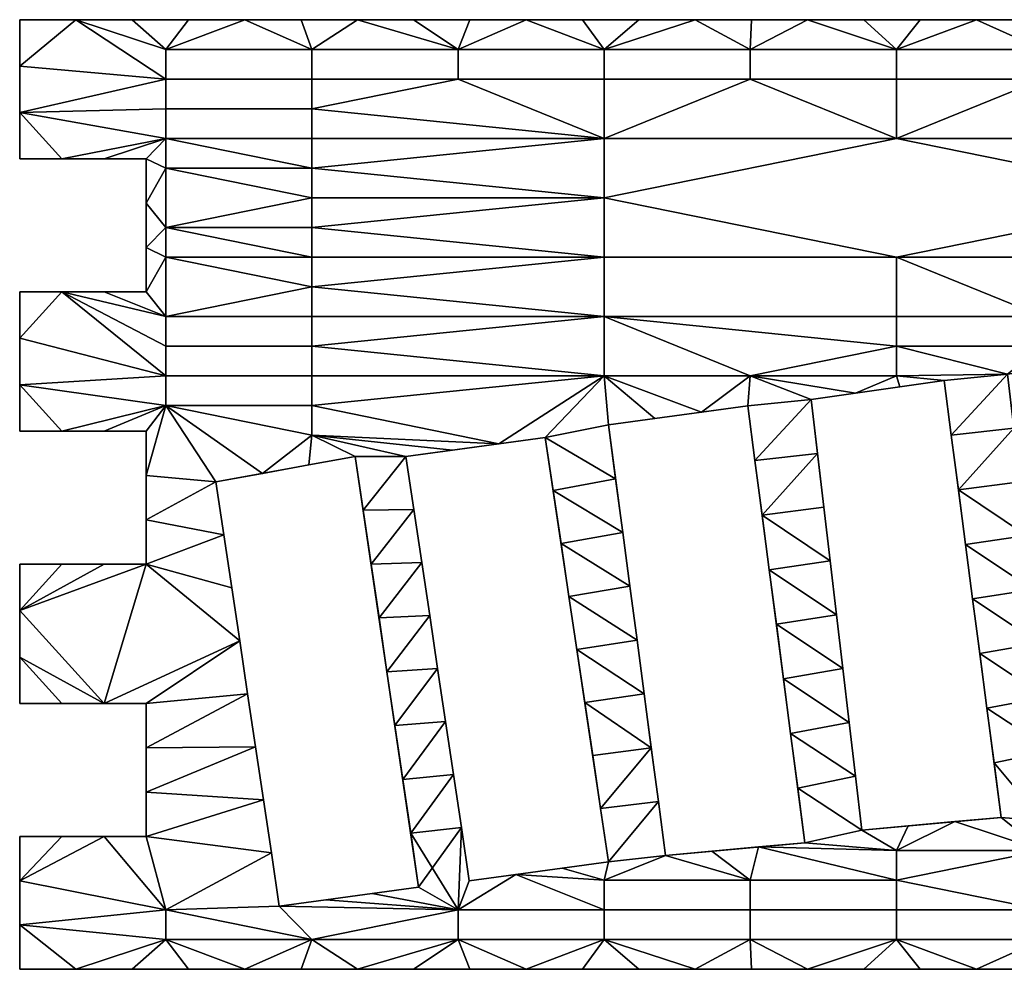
# Model space of a CAD drawing. Extents: x 0 to 1200, y 0 to 150.
# Tile 1 of 10: x 0 to 156, y 0 to 150. Entities that reach past the tile are written whole.
import ezdxf

# ---------------------------------------------------------------- set-up
doc = ezdxf.new("R2010")
doc.units = 0
doc.header["$MEASUREMENT"] = 0
doc.layers.add('DEFAULT', color=7, linetype='Continuous')

msp = doc.modelspace()

# ---------------------------------------------------------------- linework, layer by layer
at = {"color": 7}
for p, q in [((0, 150), (1200, 150)), ((0, 128), (0, 150)), ((20, 128), (0, 128)), ((20, 107), (20, 128)), ((0, 107), (20, 107)), ((0, 85), (0, 107)), ((146, 93), (125, 90)), ((155, 24), (146, 93)), ((115, 89), (93, 86)), ((124, 20), (115, 89)), ((125, 90), (133, 22)), ((93, 86), (102, 18)), ((20, 85), (0, 85)), ((20, 64), (20, 85)), ((83, 84), (61, 81)), ((93, 17), (83, 84)), ((53, 81), (31, 77)), ((63, 13), (53, 81)), ((61, 81), (71, 14)), ((31, 77), (41, 10)), ((0, 64), (20, 64)), ((0, 42), (0, 64)), ((20, 42), (0, 42)), ((20, 21), (20, 42)), ((133, 22), (155, 24)), ((0, 21), (20, 21)), ((0, 0), (0, 21)), ((102, 18), (124, 20)), ((71, 14), (93, 17)), ((41, 10), (63, 13)), ((0, 0), (1200, 0))]:
    msp.add_line(p, q, dxfattribs=at)

# ---------------------------------------------------------------- meshes
at = {"layer": 'DEFAULT', "color": 7}
mesh = msp.add_polyface(dxfattribs=at)
corners = [(17.78, 150), (23.08, 145.31), (8.89, 150), (0, 142.67), (0, 150), (23.08, 140.62), (0, 135.33), (6.67, 128), (0, 128), (23.08, 131.25), (13.33, 128), (20, 128), (23.08, 126.56), (20, 121), (23.08, 117.19), (20, 114), (23.08, 135.94), (0, 150), (0, 150, 1.98), (8.89, 150), (8.89, 150, 1.98), (17.78, 150), (17.78, 150, 1.98), (26.67, 150), (0, 128), (0, 135.33, 1.98), (0, 135.33), (0, 142.67, 1.98), (0, 142.67), (0, 150, 1.98), (0, 150), (0, 128, 1.98), (20, 128), (13.33, 128, 1.98), (13.33, 128), (6.67, 128, 1.98), (6.67, 128), (0, 128, 1.98), (0, 128), (20, 128, 1.98), (20, 107), (20, 114, 1.98), (20, 114), (20, 121, 1.98), (20, 121), (20, 128, 1.98), (20, 128), (17.78, 150, 1.98), (8.89, 150, 1.98), (23.08, 145.31, 1.98), (0, 150, 1.98), (0, 142.67, 1.98), (0, 135.33, 1.98), (23.08, 140.62, 1.98), (0, 128, 1.98), (6.67, 128, 1.98), (13.33, 128, 1.98), (23.08, 131.25, 1.98), (20, 128, 1.98), (23.08, 135.94, 1.98)]
mesh.append_faces([[corners[k] for k in face] for face in [(0, 1, 2), (2, 3, 4), (3, 5, 6), (6, 7, 8), (7, 9, 10), (10, 9, 11), (11, 12, 13), (13, 14, 15), (5, 2, 1), (16, 6, 5), (9, 6, 16), (2, 5, 3), (6, 9, 7), (17, 18, 19), (19, 20, 21), (21, 22, 23), (22, 21, 20), (20, 19, 18), (24, 25, 26), (26, 27, 28), (28, 29, 30), (29, 28, 27), (27, 26, 25), (25, 24, 31), (32, 33, 34), (34, 35, 36), (36, 37, 38), (37, 36, 35), (35, 34, 33), (33, 32, 39), (40, 41, 42), (42, 43, 44), (44, 45, 46), (45, 44, 43), (43, 42, 41), (47, 48, 49), (48, 50, 51), (51, 52, 53), (52, 54, 55), (55, 56, 57), (56, 58, 57), (53, 49, 48), (59, 53, 52), (57, 59, 52), (48, 51, 53), (52, 55, 57)]], dxfattribs={"color": 7})
mesh = msp.add_polyface(dxfattribs=at)
corners = [(46.15, 121.88), (23.08, 126.56), (46.15, 126.56), (23.08, 117.19), (46.15, 117.19), (46.15, 145.31), (46.15, 140.62), (23.08, 140.62), (23.08, 145.31), (46.15, 135.94), (23.08, 135.94), (46.15, 131.25), (23.08, 131.25), (53.33, 150), (44.44, 150), (35.56, 150), (26.67, 150), (17.78, 150), (20, 114), (23.08, 112.5), (20, 107), (46.15, 112.5), (20, 128), (20, 121), (26.67, 150), (35.56, 150, 1.98), (35.56, 150), (44.44, 150, 1.98), (44.44, 150), (53.33, 150, 1.98), (53.33, 150), (26.67, 150, 1.98), (17.78, 150, 1.98), (46.15, 121.88, 1.98), (46.15, 126.56, 1.98), (23.08, 126.56, 1.98), (23.08, 117.19, 1.98), (46.15, 117.19, 1.98), (46.15, 145.31, 1.98), (23.08, 145.31, 1.98), (23.08, 140.62, 1.98), (46.15, 140.62, 1.98), (23.08, 135.94, 1.98), (46.15, 135.94, 1.98), (23.08, 131.25, 1.98), (46.15, 131.25, 1.98), (53.33, 150, 1.98), (44.44, 150, 1.98), (35.56, 150, 1.98), (26.67, 150, 1.98), (17.78, 150, 1.98), (20, 128, 1.98), (20, 121, 1.98), (20, 114, 1.98), (20, 107, 1.98), (23.08, 112.5, 1.98), (46.15, 112.5, 1.98)]
mesh.append_faces([[corners[k] for k in face] for face in [(0, 1, 2), (3, 0, 4), (5, 6, 7, 8), (6, 9, 10, 7), (9, 11, 12, 10), (13, 5, 14), (14, 5, 15), (15, 8, 16), (16, 8, 17), (18, 19, 20), (19, 3, 21), (2, 12, 11), (1, 12, 2), (0, 3, 1), (4, 21, 3), (8, 15, 5), (12, 1, 22), (1, 3, 23), (3, 19, 18), (24, 25, 26), (26, 27, 28), (28, 29, 30), (29, 28, 27), (27, 26, 25), (25, 24, 31), (31, 24, 32), (33, 34, 35), (36, 37, 33), (38, 39, 40, 41), (41, 40, 42, 43), (43, 42, 44, 45), (46, 47, 38), (47, 48, 38), (48, 49, 39), (49, 50, 39), (51, 52, 35), (52, 53, 36), (53, 54, 55), (55, 56, 36), (34, 45, 44), (35, 34, 44), (33, 35, 36), (37, 36, 56), (39, 38, 48), (44, 51, 35), (35, 52, 36), (36, 53, 55)]], dxfattribs={"color": 7})
mesh = msp.add_polyface(dxfattribs=at)
corners = [(46.15, 107.81), (92.31, 103.12), (46.15, 103.12), (92.31, 112.5), (46.15, 112.5), (46.15, 98.44), (92.31, 93.75), (46.15, 126.56), (92.31, 121.88), (46.15, 121.88), (92.31, 131.25), (46.15, 131.25), (46.15, 117.19), (69.23, 145.31), (69.23, 140.62), (46.15, 140.62), (46.15, 145.31), (92.31, 145.31), (92.31, 140.62), (46.15, 135.94), (80, 150), (71.11, 150), (62.22, 150), (53.33, 150), (53.33, 150), (62.22, 150, 1.98), (62.22, 150), (71.11, 150, 1.98), (71.11, 150), (80, 150, 1.98), (80, 150), (53.33, 150, 1.98), (46.15, 107.81, 1.98), (46.15, 103.12, 1.98), (92.31, 103.12, 1.98), (92.31, 112.5, 1.98), (46.15, 112.5, 1.98), (46.15, 98.44, 1.98), (92.31, 93.75, 1.98), (46.15, 126.56, 1.98), (46.15, 121.88, 1.98), (92.31, 121.88, 1.98), (92.31, 131.25, 1.98), (46.15, 131.25, 1.98), (46.15, 117.19, 1.98), (69.23, 145.31, 1.98), (46.15, 145.31, 1.98), (46.15, 140.62, 1.98), (69.23, 140.62, 1.98), (46.15, 135.94, 1.98), (80, 150, 1.98), (71.11, 150, 1.98), (62.22, 150, 1.98), (53.33, 150, 1.98), (92.31, 145.31, 1.98)]
mesh.append_faces([[corners[k] for k in face] for face in [(0, 1, 2), (3, 0, 4), (1, 0, 3), (1, 5, 2), (6, 5, 1), (7, 8, 9), (10, 7, 11), (8, 7, 10), (12, 3, 4), (8, 12, 9), (3, 12, 8), (13, 14, 15, 16), (17, 18, 14, 13), (14, 19, 15), (19, 10, 11), (14, 10, 19), (20, 13, 21), (21, 13, 22), (22, 13, 23), (16, 23, 13), (13, 20, 17), (24, 25, 26), (26, 27, 28), (28, 29, 30), (29, 28, 27), (27, 26, 25), (25, 24, 31), (32, 33, 34), (35, 36, 32), (34, 35, 32), (34, 33, 37), (38, 34, 37), (39, 40, 41), (42, 43, 39), (41, 42, 39), (44, 36, 35), (41, 40, 44), (35, 41, 44), (45, 46, 47, 48), (48, 47, 49), (49, 43, 42), (48, 49, 42), (50, 51, 45), (51, 52, 45), (52, 53, 45), (46, 45, 53), (45, 54, 50)]], dxfattribs={"color": 7})
mesh = msp.add_polyface(dxfattribs=at)
corners = [(92.31, 131.25), (69.23, 140.62), (92.31, 140.62), (138.46, 112.5), (138.46, 103.12), (92.31, 103.12), (92.31, 112.5), (138.46, 98.44), (115.38, 93.75), (138.46, 131.25), (92.31, 121.88), (115.38, 145.31), (115.38, 140.62), (92.31, 145.31), (138.46, 145.31), (138.46, 140.62), (124.44, 150), (115.56, 150), (106.67, 150), (97.78, 150), (88.89, 150), (80, 150), (80, 150), (80, 150, 1.98), (88.89, 150), (88.89, 150, 1.98), (97.78, 150), (97.78, 150, 1.98), (106.67, 150), (106.67, 150, 1.98), (115.56, 150), (124.44, 150, 1.98), (124.44, 150), (133.33, 150, 1.98), (115.56, 150, 1.98), (92.31, 145.31, 1.98), (69.23, 145.31, 1.98), (69.23, 140.62, 1.98), (92.31, 140.62, 1.98), (92.31, 131.25, 1.98), (138.46, 112.5, 1.98), (92.31, 112.5, 1.98), (92.31, 103.12, 1.98), (138.46, 103.12, 1.98), (138.46, 98.44, 1.98), (92.31, 93.75, 1.98), (115.38, 93.75, 1.98), (138.46, 131.25, 1.98), (92.31, 121.88, 1.98), (115.38, 145.31, 1.98), (115.38, 140.62, 1.98), (138.46, 145.31, 1.98), (138.46, 140.62, 1.98), (124.44, 150, 1.98), (115.56, 150, 1.98), (106.67, 150, 1.98), (97.78, 150, 1.98), (88.89, 150, 1.98), (80, 150, 1.98)]
mesh.append_faces([[corners[k] for k in face] for face in [(0, 1, 2), (3, 4, 5, 6), (7, 5, 4), (8, 5, 7), (9, 10, 0), (10, 3, 6), (11, 12, 2, 13), (14, 15, 12, 11), (12, 0, 2), (0, 12, 9), (16, 11, 17), (17, 11, 18), (18, 13, 19), (19, 13, 20), (20, 13, 21), (13, 18, 11), (11, 16, 14), (22, 23, 24), (24, 25, 26), (26, 27, 28), (28, 29, 30), (30, 31, 32), (33, 32, 31), (31, 30, 34), (34, 30, 29), (29, 28, 27), (27, 26, 25), (25, 24, 23), (35, 36, 37, 38), (39, 38, 37), (40, 41, 42, 43), (44, 43, 42), (42, 45, 46), (46, 44, 42), (47, 39, 48), (48, 41, 40), (49, 35, 38, 50), (51, 49, 50, 52), (50, 38, 39), (39, 47, 50), (53, 54, 49), (54, 55, 49), (55, 56, 35), (56, 57, 35), (57, 58, 35), (35, 49, 55), (49, 51, 53)]], dxfattribs={"color": 7})
mesh = msp.add_polyface(dxfattribs=at)
corners = [(138.46, 112.5), (161.54, 103.12), (138.46, 103.12), (184.62, 112.5), (184.62, 103.12), (184.62, 98.44), (161.54, 98.44), (138.46, 98.44), (184.62, 121.88), (92.31, 121.88), (138.46, 131.25), (184.62, 131.25), (161.54, 145.31), (161.54, 140.62), (138.46, 140.62), (138.46, 145.31), (184.62, 145.31), (184.62, 140.62), (115.38, 140.62), (168.89, 150), (160, 150), (151.11, 150), (142.22, 150), (133.33, 150), (124.44, 150), (124.44, 150), (133.33, 150, 1.98), (133.33, 150), (142.22, 150, 1.98), (142.22, 150), (151.11, 150), (151.11, 150, 1.98), (160, 150), (160, 150, 1.98), (168.89, 150), (168.89, 150, 1.98), (177.78, 150), (138.46, 112.5, 1.98), (138.46, 103.12, 1.98), (161.54, 103.12, 1.98), (184.62, 112.5, 1.98), (138.46, 98.44, 1.98), (161.54, 98.44, 1.98), (184.62, 121.88, 1.98), (138.46, 131.25, 1.98), (92.31, 121.88, 1.98), (184.62, 131.25, 1.98), (161.54, 145.31, 1.98), (138.46, 145.31, 1.98), (138.46, 140.62, 1.98), (161.54, 140.62, 1.98), (115.38, 140.62, 1.98), (168.89, 150, 1.98), (160, 150, 1.98), (151.11, 150, 1.98), (142.22, 150, 1.98), (133.33, 150, 1.98), (124.44, 150, 1.98), (170.67, 96, 1.98), (178, 97, 1.98), (184.62, 145.31, 1.98)]
mesh.append_faces([[corners[k] for k in face] for face in [(0, 1, 2), (3, 1, 0), (4, 5, 6, 1), (1, 6, 7, 2), (8, 0, 9, 10), (8, 10, 11), (0, 8, 3), (12, 13, 14, 15), (16, 17, 13, 12), (10, 18, 14), (13, 10, 14), (10, 13, 11), (19, 12, 20), (20, 12, 21), (21, 15, 22), (22, 15, 23), (23, 15, 24), (15, 21, 12), (12, 19, 16), (25, 26, 27), (27, 28, 29), (29, 28, 30), (30, 31, 32), (32, 33, 34), (34, 35, 36), (35, 34, 33), (33, 32, 31), (31, 30, 28), (28, 27, 26), (37, 38, 39), (40, 37, 39), (39, 38, 41, 42), (43, 44, 45, 37), (43, 46, 44), (37, 40, 43), (47, 48, 49, 50), (44, 49, 51), (50, 49, 44), (44, 46, 50), (52, 53, 47), (53, 54, 47), (54, 55, 48), (55, 56, 48), (56, 57, 48), (58, 59, 42), (48, 47, 54), (47, 60, 52)]], dxfattribs={"color": 7})
mesh = msp.add_polyface(dxfattribs=at)
corners = [(20, 107), (23.08, 103.12), (13.33, 107), (6.67, 107), (0, 99.67), (0, 107), (23.08, 93.75), (0, 92.33), (6.67, 85), (0, 85), (23.08, 89.06), (13.33, 85), (20, 85), (23.08, 98.44), (20, 114, 1.98), (20, 107), (20, 107, 1.98), (0, 107), (6.67, 107, 1.98), (6.67, 107), (13.33, 107), (13.33, 107, 1.98), (20, 107), (20, 107, 1.98), (0, 107, 1.98), (0, 85), (0, 92.33, 1.98), (0, 92.33), (0, 99.67, 1.98), (0, 99.67), (0, 107, 1.98), (0, 107), (0, 85, 1.98), (20, 85), (13.33, 85, 1.98), (13.33, 85), (6.67, 85, 1.98), (6.67, 85), (0, 85, 1.98), (0, 85), (20, 85, 1.98), (20, 71), (20, 71, 1.98), (20, 78), (20, 78, 1.98), (20, 85), (20, 85, 1.98), (20, 107, 1.98), (13.33, 107, 1.98), (23.08, 103.12, 1.98), (6.67, 107, 1.98), (0, 107, 1.98), (0, 99.67, 1.98), (0, 92.33, 1.98), (23.08, 93.75, 1.98), (0, 85, 1.98), (6.67, 85, 1.98), (13.33, 85, 1.98), (23.08, 89.06, 1.98), (20, 85, 1.98), (23.08, 98.44, 1.98)]
mesh.append_faces([[corners[k] for k in face] for face in [(0, 1, 2), (2, 1, 3), (3, 4, 5), (4, 6, 7), (7, 8, 9), (8, 10, 11), (11, 10, 12), (10, 7, 6), (13, 3, 1), (6, 3, 13), (3, 6, 4), (7, 10, 8), (14, 15, 16), (17, 18, 19), (19, 18, 20), (20, 21, 22), (22, 21, 23), (21, 20, 18), (18, 17, 24), (25, 26, 27), (27, 28, 29), (29, 30, 31), (30, 29, 28), (28, 27, 26), (26, 25, 32), (33, 34, 35), (35, 36, 37), (37, 38, 39), (38, 37, 36), (36, 35, 34), (34, 33, 40), (41, 42, 43), (43, 44, 45), (45, 44, 46), (47, 48, 49), (48, 50, 49), (50, 51, 52), (52, 53, 54), (53, 55, 56), (56, 57, 58), (57, 59, 58), (58, 54, 53), (60, 49, 50), (54, 60, 50), (50, 52, 54), (53, 56, 58)]], dxfattribs={"color": 7})
mesh = msp.add_polyface(dxfattribs=at)
corners = [(46.15, 93.75), (46.15, 89.06), (23.08, 89.06), (23.08, 93.75), (46.15, 84.38), (46.15, 107.81), (23.08, 112.5), (46.15, 112.5), (23.08, 103.12), (46.15, 103.12), (46.15, 98.44), (23.08, 98.44), (20, 85), (20, 78), (31, 77), (20, 71), (32.25, 68.62), (20, 64), (38.33, 78.33), (45.67, 79.67), (53, 81), (20, 107), (61, 81), (20, 78, 1.98), (20, 78), (20, 71, 1.98), (20, 71), (20, 64, 1.98), (31, 77), (32.25, 68.62, 1.98), (32.25, 68.62), (31, 77, 1.98), (53, 81), (53, 81, 1.98), (45.67, 79.67), (45.67, 79.67, 1.98), (38.33, 78.33), (38.33, 78.33, 1.98), (31, 77), (31, 77, 1.98), (54.25, 72.5), (53, 81, 1.98), (53, 81), (46.15, 93.75, 1.98), (23.08, 93.75, 1.98), (23.08, 89.06, 1.98), (46.15, 89.06, 1.98), (46.15, 84.38, 1.98), (46.15, 107.81, 1.98), (46.15, 112.5, 1.98), (23.08, 112.5, 1.98), (23.08, 103.12, 1.98), (46.15, 103.12, 1.98), (23.08, 98.44, 1.98), (46.15, 98.44, 1.98), (20, 85, 1.98), (20, 78, 1.98), (20, 71, 1.98), (31, 77, 1.98), (20, 64, 1.98), (32.25, 68.62, 1.98), (38.33, 78.33, 1.98), (45.67, 79.67, 1.98), (53, 81, 1.98), (20, 107, 1.98), (61, 81, 1.98)]
mesh.append_faces([[corners[k] for k in face] for face in [(0, 1, 2, 3), (4, 2, 1), (5, 6, 7), (8, 5, 9), (9, 10, 11, 8), (10, 0, 3, 11), (12, 2, 13), (13, 14, 15), (15, 16, 17), (14, 2, 18), (18, 4, 19), (19, 4, 20), (16, 15, 14), (4, 18, 2), (5, 8, 6), (6, 8, 21), (2, 14, 13), (22, 20, 4), (23, 24, 25), (25, 26, 27), (28, 29, 30), (29, 28, 31), (32, 33, 34), (34, 35, 36), (36, 37, 38), (38, 37, 39), (37, 36, 35), (35, 34, 33), (40, 41, 42), (43, 44, 45, 46), (47, 46, 45), (48, 49, 50), (51, 52, 48), (52, 51, 53, 54), (54, 53, 44, 43), (55, 56, 45), (56, 57, 58), (57, 59, 60), (60, 58, 57), (58, 61, 45), (61, 62, 47), (62, 63, 47), (47, 45, 61), (48, 50, 51), (50, 64, 51), (45, 56, 58), (47, 63, 65)]], dxfattribs={"color": 7})
mesh = msp.add_polyface(dxfattribs=at)
corners = [(92.31, 103.12), (115.38, 93.75), (92.31, 93.75), (125, 90), (132, 91), (128, 64.5), (117.25, 71.75), (127, 73), (126, 81.5), (116.12, 80.38), (115, 89), (93, 86), (100.33, 87), (107.67, 88), (138.46, 93.75), (125, 90), (126, 81.5, 1.98), (126, 81.5), (127, 73, 1.98), (127, 73), (128, 64.5, 1.98), (128, 64.5), (125, 90, 1.98), (132, 91), (125, 90, 1.98), (125, 90), (93, 86), (93, 86, 1.98), (94.12, 77.5), (94.12, 77.5, 1.98), (95.25, 69), (95.25, 69, 1.98), (115, 89), (115, 89, 1.98), (107.67, 88), (107.67, 88, 1.98), (100.33, 87), (100.33, 87, 1.98), (93, 86), (93, 86, 1.98), (117.25, 71.75), (117.25, 71.75, 1.98), (116.12, 80.38), (116.12, 80.38, 1.98), (115, 89), (115, 89, 1.98), (118.38, 63.12, 1.98), (128, 64.5, 1.98), (127, 73, 1.98), (117.25, 71.75, 1.98), (126, 81.5, 1.98), (125, 90, 1.98), (116.12, 80.38, 1.98), (132, 91, 1.98), (115.38, 93.75, 1.98), (93, 86, 1.98), (100.33, 87, 1.98), (92.31, 93.75, 1.98), (107.67, 88, 1.98), (115, 89, 1.98), (138.46, 93.75, 1.98)]
mesh.append_faces([[corners[k] for k in face] for face in [(0, 1, 2), (3, 1, 4), (5, 6, 7), (7, 6, 8), (8, 9, 3), (10, 3, 9), (9, 8, 6), (11, 2, 12), (12, 2, 13), (13, 1, 10), (1, 13, 2), (14, 4, 1), (3, 10, 1), (15, 16, 17), (17, 18, 19), (19, 20, 21), (20, 19, 18), (18, 17, 16), (16, 15, 22), (23, 24, 25), (26, 27, 28), (28, 29, 30), (31, 30, 29), (29, 28, 27), (32, 33, 34), (34, 35, 36), (36, 37, 38), (38, 37, 39), (37, 36, 35), (35, 34, 33), (40, 41, 42), (42, 43, 44), (44, 43, 45), (43, 42, 41), (41, 40, 46), (47, 48, 49), (48, 50, 49), (50, 51, 52), (51, 53, 54), (55, 56, 57), (56, 58, 57), (58, 59, 54), (59, 52, 51), (52, 49, 50), (54, 57, 58), (60, 54, 53), (51, 54, 59)]], dxfattribs={"color": 7})
mesh = msp.add_polyface(dxfattribs=at)
corners = [(46.15, 98.44), (92.31, 93.75), (46.15, 93.75), (95.25, 69), (84.25, 75.62), (94.12, 77.5), (83, 84), (93, 86), (85.5, 67.25), (61, 81), (46.15, 84.38), (68.33, 82), (75.67, 83), (62.25, 72.62), (54.25, 72.5), (53, 81), (55.5, 64), (46.15, 89.06), (55.5, 64), (54.25, 72.5, 1.98), (54.25, 72.5), (53, 81, 1.98), (61, 81), (62.25, 72.62, 1.98), (62.25, 72.62), (63.5, 64.25, 1.98), (63.5, 64.25), (61, 81, 1.98), (83, 84), (83, 84, 1.98), (75.67, 83), (75.67, 83, 1.98), (68.33, 82), (68.33, 82, 1.98), (61, 81), (61, 81, 1.98), (85.5, 67.25), (84.25, 75.62, 1.98), (84.25, 75.62), (83, 84, 1.98), (83, 84), (85.5, 67.25, 1.98), (46.15, 98.44, 1.98), (46.15, 93.75, 1.98), (92.31, 93.75, 1.98), (53, 81, 1.98), (54.25, 72.5, 1.98), (61, 81, 1.98), (55.5, 64, 1.98), (62.25, 72.62, 1.98), (95.25, 69, 1.98), (94.12, 77.5, 1.98), (84.25, 75.62, 1.98), (93, 86, 1.98), (83, 84, 1.98), (68.33, 82, 1.98), (46.15, 84.38, 1.98), (75.67, 83, 1.98), (85.5, 67.25, 1.98), (46.15, 89.06, 1.98)]
mesh.append_faces([[corners[k] for k in face] for face in [(0, 1, 2), (3, 4, 5), (5, 6, 7), (6, 5, 4), (4, 3, 8), (9, 10, 11), (11, 10, 12), (12, 1, 6), (13, 14, 9), (15, 9, 14), (14, 13, 16), (2, 1, 17), (17, 12, 10), (7, 6, 1), (12, 17, 1), (18, 19, 20), (21, 20, 19), (22, 23, 24), (24, 25, 26), (25, 24, 23), (23, 22, 27), (28, 29, 30), (30, 31, 32), (32, 33, 34), (34, 33, 35), (33, 32, 31), (31, 30, 29), (36, 37, 38), (38, 39, 40), (39, 38, 37), (37, 36, 41), (42, 43, 44), (45, 46, 47), (46, 48, 49), (50, 51, 52), (51, 53, 54), (49, 47, 46), (47, 55, 56), (55, 57, 56), (57, 54, 44), (54, 52, 51), (52, 58, 50), (43, 59, 44), (59, 56, 57), (54, 53, 44), (57, 44, 59)]], dxfattribs={"color": 7})
mesh = msp.add_polyface(dxfattribs=at)
corners = [(115.38, 93.75), (138.46, 98.44), (138.46, 93.75), (156, 94), (161.54, 98.44), (163.33, 95), (170.67, 96), (178, 97), (159, 68.5), (148.25, 75.75), (158, 77), (157, 85.5), (147.12, 84.38), (146, 93), (132, 91), (139, 92), (156, 94), (156, 94, 1.98), (157, 85.5), (157, 85.5, 1.98), (158, 77), (158, 77, 1.98), (159, 68.5), (170.67, 96), (170.67, 96, 1.98), (163.33, 95), (156, 94, 1.98), (156, 94), (163.33, 95, 1.98), (146, 93), (139, 92, 1.98), (139, 92), (132, 91, 1.98), (132, 91), (125, 90, 1.98), (146, 93, 1.98), (148.25, 75.75), (148.25, 75.75, 1.98), (147.12, 84.38), (147.12, 84.38, 1.98), (146, 93), (146, 93, 1.98), (149.38, 67.12, 1.98), (115.38, 93.75, 1.98), (138.46, 93.75, 1.98), (138.46, 98.44, 1.98), (159, 68.5, 1.98), (158, 77, 1.98), (148.25, 75.75, 1.98), (157, 85.5, 1.98), (156, 94, 1.98), (147.12, 84.38, 1.98), (163.33, 95, 1.98), (161.54, 98.44, 1.98), (170.67, 96, 1.98), (132, 91, 1.98), (139, 92, 1.98), (146, 93, 1.98)]
mesh.append_faces([[corners[k] for k in face] for face in [(0, 1, 2), (3, 4, 5), (5, 4, 6), (6, 4, 7), (8, 9, 10), (10, 9, 11), (11, 12, 3), (13, 3, 12), (12, 11, 9), (14, 2, 15), (15, 2, 13), (1, 3, 2), (4, 3, 1), (13, 2, 3), (16, 17, 18), (18, 19, 20), (20, 21, 22), (21, 20, 19), (19, 18, 17), (23, 24, 25), (25, 26, 27), (26, 25, 28), (28, 25, 24), (29, 30, 31), (31, 32, 33), (34, 33, 32), (32, 31, 30), (30, 29, 35), (36, 37, 38), (38, 39, 40), (40, 39, 41), (39, 38, 37), (37, 36, 42), (43, 44, 45), (46, 47, 48), (47, 49, 48), (49, 50, 51), (50, 52, 53), (52, 54, 53), (55, 56, 44), (56, 57, 44), (57, 51, 50), (51, 48, 49), (45, 44, 50), (53, 45, 50), (44, 57, 50)]], dxfattribs={"color": 7})
mesh = msp.add_polyface(dxfattribs=at)
corners = [(163, 34.5), (152.75, 41.25), (162, 43), (151.62, 49.88), (161, 51.5), (150.5, 58.5), (160, 60), (149.38, 67.12), (159, 68.5), (148.25, 75.75), (153.88, 32.62), (161.54, 23.44), (155, 24), (159, 68.5), (160, 60, 1.98), (160, 60), (161, 51.5, 1.98), (161, 51.5), (162, 43, 1.98), (162, 43), (163, 34.5, 1.98), (159, 68.5, 1.98), (158, 77, 1.98), (129, 56), (130, 47.5, 1.98), (130, 47.5), (131, 39, 1.98), (131, 39), (132, 30.5, 1.98), (132, 30.5), (133, 22, 1.98), (155, 24), (155, 24, 1.98), (153.88, 32.62), (153.88, 32.62, 1.98), (152.75, 41.25), (152.75, 41.25, 1.98), (151.62, 49.88), (151.62, 49.88, 1.98), (150.5, 58.5), (149.38, 67.12, 1.98), (149.38, 67.12), (148.25, 75.75), (150.5, 58.5, 1.98), (163, 34.5, 1.98), (162, 43, 1.98), (152.75, 41.25, 1.98), (161, 51.5, 1.98), (151.62, 49.88, 1.98), (160, 60, 1.98), (150.5, 58.5, 1.98), (159, 68.5, 1.98), (149.38, 67.12, 1.98), (148.25, 75.75, 1.98), (153.88, 32.62, 1.98), (155, 24, 1.98), (161.54, 23.44, 1.98)]
mesh.append_faces([[corners[k] for k in face] for face in [(0, 1, 2), (2, 3, 4), (4, 5, 6), (6, 7, 8), (9, 8, 7), (7, 6, 5), (5, 4, 3), (3, 2, 1), (1, 0, 10), (10, 11, 12), (11, 10, 0), (13, 14, 15), (15, 16, 17), (17, 18, 19), (20, 19, 18), (18, 17, 16), (16, 15, 14), (14, 13, 21), (21, 13, 22), (23, 24, 25), (25, 26, 27), (27, 28, 29), (30, 29, 28), (28, 27, 26), (26, 25, 24), (31, 32, 33), (33, 34, 35), (35, 36, 37), (37, 38, 39), (39, 40, 41), (41, 40, 42), (40, 39, 43), (43, 39, 38), (38, 37, 36), (36, 35, 34), (34, 33, 32), (44, 45, 46), (45, 47, 48), (47, 49, 50), (49, 51, 52), (53, 52, 51), (52, 50, 49), (50, 48, 47), (48, 46, 45), (46, 54, 44), (54, 55, 56), (56, 44, 54)]], dxfattribs={"color": 7})
mesh = msp.add_polyface(dxfattribs=at)
corners = [(66, 47.5), (58, 47), (64.75, 55.88), (56.75, 55.5), (63.5, 64.25), (55.5, 64), (62.25, 72.62), (59.25, 38.5), (67.25, 39.12), (60.5, 30), (68.5, 30.75), (61.75, 21.5), (38.5, 26.75), (20, 28), (37.25, 35.12), (20, 35), (36, 43.5), (20, 42), (34.75, 51.88), (20, 64), (33.5, 60.25), (32.25, 68.62), (32.25, 68.62), (33.5, 60.25, 1.98), (33.5, 60.25), (34.75, 51.88, 1.98), (34.75, 51.88), (36, 43.5, 1.98), (36, 43.5), (37.25, 35.12, 1.98), (37.25, 35.12), (38.5, 26.75, 1.98), (38.5, 26.75), (32.25, 68.62, 1.98), (61.75, 21.5), (60.5, 30, 1.98), (60.5, 30), (59.25, 38.5, 1.98), (59.25, 38.5), (58, 47, 1.98), (58, 47), (56.75, 55.5, 1.98), (56.75, 55.5), (55.5, 64, 1.98), (55.5, 64), (54.25, 72.5, 1.98), (20, 28, 1.98), (20, 21, 1.98), (38.5, 26.75, 1.98), (37.25, 35.12, 1.98), (36, 43.5, 1.98), (20, 35, 1.98), (34.75, 51.88, 1.98), (20, 42, 1.98), (33.5, 60.25, 1.98), (20, 64, 1.98), (32.25, 68.62, 1.98), (55.5, 64, 1.98), (56.75, 55.5, 1.98), (63.5, 64.25, 1.98), (58, 47, 1.98), (64.75, 55.88, 1.98), (59.25, 38.5, 1.98), (66, 47.5, 1.98), (60.5, 30, 1.98), (67.25, 39.12, 1.98), (61.75, 21.5, 1.98), (68.5, 30.75, 1.98), (62.25, 72.62, 1.98)]
mesh.append_faces([[corners[k] for k in face] for face in [(0, 1, 2), (2, 3, 4), (4, 5, 6), (5, 4, 3), (3, 2, 1), (1, 0, 7), (7, 8, 9), (9, 10, 11), (12, 13, 14), (14, 15, 16), (16, 17, 18), (18, 19, 20), (20, 19, 21), (22, 23, 24), (24, 25, 26), (26, 27, 28), (28, 29, 30), (30, 31, 32), (31, 30, 29), (29, 28, 27), (27, 26, 25), (25, 24, 23), (23, 22, 33), (34, 35, 36), (36, 37, 38), (38, 39, 40), (40, 41, 42), (42, 43, 44), (45, 44, 43), (43, 42, 41), (41, 40, 39), (39, 38, 37), (37, 36, 35), (46, 47, 48), (48, 49, 46), (49, 50, 51), (50, 52, 53), (52, 54, 55), (54, 56, 55), (57, 58, 59), (58, 60, 61), (60, 62, 63), (62, 64, 65), (64, 66, 67), (63, 61, 60), (61, 59, 58), (59, 68, 57)]], dxfattribs={"color": 7})
mesh = msp.add_polyface(dxfattribs=at)
corners = [(133, 22), (122.88, 28.62), (132, 30.5), (121.75, 37.25), (131, 39), (120.62, 45.88), (130, 47.5), (119.5, 54.5), (129, 56), (118.38, 63.12), (128, 64.5), (117.25, 71.75), (124, 20), (100.88, 26.5), (91.75, 25.38), (99.75, 35), (128, 64.5), (129, 56, 1.98), (129, 56), (130, 47.5, 1.98), (128, 64.5, 1.98), (95.25, 69), (96.38, 60.5, 1.98), (96.38, 60.5), (97.5, 52, 1.98), (97.5, 52), (98.62, 43.5, 1.98), (98.62, 43.5), (99.75, 35, 1.98), (99.75, 35), (100.88, 26.5, 1.98), (100.88, 26.5), (102, 18, 1.98), (122.88, 28.62), (122.88, 28.62, 1.98), (121.75, 37.25), (121.75, 37.25, 1.98), (120.62, 45.88), (120.62, 45.88, 1.98), (119.5, 54.5), (119.5, 54.5, 1.98), (118.38, 63.12), (118.38, 63.12, 1.98), (117.25, 71.75), (124, 20, 1.98), (133, 22, 1.98), (132, 30.5, 1.98), (122.88, 28.62, 1.98), (131, 39, 1.98), (121.75, 37.25, 1.98), (130, 47.5, 1.98), (120.62, 45.88, 1.98), (129, 56, 1.98), (119.5, 54.5, 1.98), (128, 64.5, 1.98), (118.38, 63.12, 1.98), (100.88, 26.5, 1.98), (99.75, 35, 1.98), (91.75, 25.38, 1.98), (117.25, 71.75, 1.98), (124, 20, 1.98)]
mesh.append_faces([[corners[k] for k in face] for face in [(0, 1, 2), (2, 3, 4), (4, 5, 6), (6, 7, 8), (8, 9, 10), (11, 10, 9), (9, 8, 7), (7, 6, 5), (5, 4, 3), (3, 2, 1), (1, 0, 12), (13, 14, 15), (16, 17, 18), (19, 18, 17), (17, 16, 20), (21, 22, 23), (23, 24, 25), (25, 26, 27), (27, 28, 29), (29, 30, 31), (32, 31, 30), (30, 29, 28), (28, 27, 26), (26, 25, 24), (24, 23, 22), (33, 34, 35), (35, 36, 37), (37, 38, 39), (39, 40, 41), (41, 42, 43), (42, 41, 40), (40, 39, 38), (38, 37, 36), (36, 35, 34), (34, 33, 44), (45, 46, 47), (46, 48, 49), (48, 50, 51), (50, 52, 53), (52, 54, 55), (56, 57, 58), (59, 55, 54), (55, 53, 52), (53, 51, 50), (51, 49, 48), (49, 47, 46), (47, 60, 45)]], dxfattribs={"color": 7})
mesh = msp.add_polyface(dxfattribs=at)
corners = [(20, 64), (0, 56.67), (13.33, 64), (6.67, 64), (0, 64), (13.33, 42), (0, 49.33), (6.67, 42), (0, 42), (34.75, 51.88), (20, 42), (36, 43.5), (20, 35), (37.25, 35.12), (20, 28), (20, 64), (20, 64, 1.98), (20, 71), (0, 64), (6.67, 64, 1.98), (6.67, 64), (13.33, 64), (13.33, 64, 1.98), (20, 64), (20, 64, 1.98), (0, 64, 1.98), (0, 42), (0, 49.33, 1.98), (0, 49.33), (0, 56.67, 1.98), (0, 56.67), (0, 64, 1.98), (0, 64), (0, 42, 1.98), (20, 42), (13.33, 42, 1.98), (13.33, 42), (6.67, 42, 1.98), (6.67, 42), (0, 42, 1.98), (0, 42), (20, 42, 1.98), (20, 21), (20, 28, 1.98), (20, 28), (20, 35, 1.98), (20, 35), (20, 42, 1.98), (20, 42), (20, 64, 1.98), (13.33, 64, 1.98), (0, 56.67, 1.98), (6.67, 64, 1.98), (0, 64, 1.98), (0, 49.33, 1.98), (13.33, 42, 1.98), (0, 42, 1.98), (6.67, 42, 1.98), (20, 42, 1.98), (34.75, 51.88, 1.98), (20, 35, 1.98), (36, 43.5, 1.98), (20, 28, 1.98), (37.25, 35.12, 1.98)]
mesh.append_faces([[corners[k] for k in face] for face in [(0, 1, 2), (2, 1, 3), (3, 1, 4), (1, 5, 6), (6, 7, 8), (7, 6, 5), (5, 9, 10), (10, 11, 12), (12, 13, 14), (0, 5, 1), (5, 0, 9), (15, 16, 17), (18, 19, 20), (20, 19, 21), (21, 22, 23), (23, 22, 24), (22, 21, 19), (19, 18, 25), (26, 27, 28), (28, 29, 30), (30, 31, 32), (31, 30, 29), (29, 28, 27), (27, 26, 33), (34, 35, 36), (36, 37, 38), (38, 39, 40), (39, 38, 37), (37, 36, 35), (35, 34, 41), (42, 43, 44), (44, 45, 46), (46, 47, 48), (47, 46, 45), (45, 44, 43), (49, 50, 51), (50, 52, 51), (52, 53, 51), (51, 54, 55), (54, 56, 57), (57, 55, 54), (55, 58, 59), (58, 60, 61), (60, 62, 63), (49, 51, 55), (55, 59, 49)]], dxfattribs={"color": 7})
mesh = msp.add_polyface(dxfattribs=at)
corners = [(99.75, 35), (89.25, 42.12), (98.62, 43.5), (88, 50.5), (97.5, 52), (86.75, 58.88), (96.38, 60.5), (85.5, 67.25), (95.25, 69), (90.5, 33.75), (91.75, 25.38), (100.88, 26.5), (93, 17), (69.75, 22.38), (61.75, 21.5), (68.5, 30.75), (60.5, 30), (67.25, 39.12), (59.25, 38.5), (66, 47.5), (96.38, 60.5, 1.98), (95.25, 69), (95.25, 69, 1.98), (63.5, 64.25), (63.5, 64.25, 1.98), (64.75, 55.88), (64.75, 55.88, 1.98), (66, 47.5), (67.25, 39.12, 1.98), (67.25, 39.12), (68.5, 30.75, 1.98), (68.5, 30.75), (69.75, 22.38, 1.98), (69.75, 22.38), (66, 47.5, 1.98), (91.75, 25.38), (90.5, 33.75, 1.98), (90.5, 33.75), (89.25, 42.12, 1.98), (89.25, 42.12), (88, 50.5), (86.75, 58.88, 1.98), (86.75, 58.88), (85.5, 67.25, 1.98), (85.5, 67.25), (88, 50.5, 1.98), (91.75, 25.38, 1.98), (99.75, 35, 1.98), (98.62, 43.5, 1.98), (89.25, 42.12, 1.98), (97.5, 52, 1.98), (88, 50.5, 1.98), (96.38, 60.5, 1.98), (86.75, 58.88, 1.98), (95.25, 69, 1.98), (85.5, 67.25, 1.98), (69.75, 22.38, 1.98), (68.5, 30.75, 1.98), (61.75, 21.5, 1.98), (67.25, 39.12, 1.98), (60.5, 30, 1.98), (66, 47.5, 1.98), (59.25, 38.5, 1.98), (90.5, 33.75, 1.98), (91.75, 25.38, 1.98), (93, 17, 1.98), (100.88, 26.5, 1.98)]
mesh.append_faces([[corners[k] for k in face] for face in [(0, 1, 2), (2, 3, 4), (4, 5, 6), (6, 7, 8), (7, 6, 5), (5, 4, 3), (3, 2, 1), (1, 0, 9), (9, 0, 10), (10, 11, 12), (13, 14, 15), (15, 16, 17), (17, 18, 19), (20, 21, 22), (23, 24, 25), (25, 26, 27), (27, 28, 29), (29, 30, 31), (31, 32, 33), (32, 31, 30), (30, 29, 28), (28, 27, 34), (34, 27, 26), (26, 25, 24), (35, 36, 37), (37, 38, 39), (39, 38, 40), (40, 41, 42), (42, 43, 44), (43, 42, 41), (41, 40, 45), (45, 40, 38), (38, 37, 36), (36, 35, 46), (47, 48, 49), (48, 50, 51), (50, 52, 53), (52, 54, 55), (56, 57, 58), (57, 59, 60), (59, 61, 62), (55, 53, 52), (53, 51, 50), (51, 49, 48), (49, 63, 47), (63, 64, 47), (64, 65, 66)]], dxfattribs={"color": 7})
mesh = msp.add_polyface(dxfattribs=at)
corners = [(46.15, 4.69), (69.23, 9.38), (69.23, 4.69), (35.56, 0), (44.44, 0), (53.33, 0), (62.22, 0), (63, 13), (55.67, 12), (48.33, 11), (41, 10), (23.08, 9.38), (39.75, 18.38), (20, 21), (38.5, 26.75), (23.08, 4.69), (62.22, 0), (62.22, 0, 1.98), (53.33, 0), (44.44, 0, 1.98), (44.44, 0), (35.56, 0, 1.98), (35.56, 0), (26.67, 0, 1.98), (53.33, 0, 1.98), (38.5, 26.75), (39.75, 18.38, 1.98), (39.75, 18.38), (41, 10, 1.98), (41, 10), (38.5, 26.75, 1.98), (63, 13), (61.75, 21.5, 1.98), (61.75, 21.5), (60.5, 30, 1.98), (63, 13, 1.98), (41, 10), (48.33, 11, 1.98), (48.33, 11), (55.67, 12, 1.98), (55.67, 12), (63, 13, 1.98), (63, 13), (41, 10, 1.98), (23.08, 9.38, 1.98), (23.08, 4.69, 1.98), (46.15, 4.69, 1.98), (69.23, 4.69, 1.98), (69.23, 9.38, 1.98), (35.56, 0, 1.98), (44.44, 0, 1.98), (53.33, 0, 1.98), (62.22, 0, 1.98), (41, 10, 1.98), (39.75, 18.38, 1.98), (38.5, 26.75, 1.98), (20, 21, 1.98), (63, 13, 1.98), (55.67, 12, 1.98), (48.33, 11, 1.98)]
mesh.append_faces([[corners[k] for k in face] for face in [(0, 1, 2), (3, 0, 4), (4, 0, 5), (5, 2, 6), (7, 1, 8), (8, 1, 9), (9, 1, 10), (10, 11, 12), (12, 13, 14), (0, 3, 15), (11, 10, 0), (2, 5, 0), (0, 10, 1), (16, 17, 18), (18, 19, 20), (20, 21, 22), (23, 22, 21), (21, 20, 19), (19, 18, 24), (24, 18, 17), (25, 26, 27), (27, 28, 29), (28, 27, 26), (26, 25, 30), (31, 32, 33), (34, 33, 32), (32, 31, 35), (36, 37, 38), (38, 39, 40), (40, 41, 42), (43, 37, 36), (41, 40, 39), (39, 38, 37), (44, 45, 46), (46, 47, 48), (49, 50, 46), (50, 51, 46), (51, 52, 47), (53, 54, 44), (54, 55, 56), (57, 58, 48), (58, 59, 48), (59, 53, 48), (46, 45, 49), (44, 46, 53), (47, 46, 51), (46, 48, 53)]], dxfattribs={"color": 7})
mesh = msp.add_polyface(dxfattribs=at)
corners = [(161.54, 9.38), (138.46, 14.06), (161.54, 18.75), (138.46, 18.75), (138.46, 9.38), (161.54, 4.69), (138.46, 4.69), (124.44, 0), (133.33, 0), (142.22, 0), (151.11, 0), (160, 0), (155, 24), (147.67, 23.33), (140.33, 22.67), (133, 22), (116.67, 19.33), (161.54, 23.44), (124, 20), (160, 0), (160, 0, 1.98), (151.11, 0), (142.22, 0, 1.98), (142.22, 0), (133.33, 0, 1.98), (133.33, 0), (124.44, 0, 1.98), (151.11, 0, 1.98), (132, 30.5), (133, 22, 1.98), (133, 22), (133, 22), (140.33, 22.67, 1.98), (140.33, 22.67), (147.67, 23.33, 1.98), (147.67, 23.33), (155, 24, 1.98), (155, 24), (133, 22, 1.98), (161.54, 9.38, 1.98), (161.54, 18.75, 1.98), (138.46, 14.06, 1.98), (138.46, 18.75, 1.98), (138.46, 9.38, 1.98), (138.46, 4.69, 1.98), (161.54, 4.69, 1.98), (124.44, 0, 1.98), (133.33, 0, 1.98), (142.22, 0, 1.98), (151.11, 0, 1.98), (160, 0, 1.98), (155, 24, 1.98), (147.67, 23.33, 1.98), (140.33, 22.67, 1.98), (133, 22, 1.98), (116.67, 19.33, 1.98), (161.54, 23.44, 1.98), (124, 20, 1.98)]
mesh.append_faces([[corners[k] for k in face] for face in [(0, 1, 2), (2, 1, 3), (1, 0, 4), (0, 5, 6, 4), (7, 6, 8), (8, 6, 9), (9, 6, 10), (10, 5, 11), (12, 2, 13), (13, 3, 14), (14, 3, 15), (3, 13, 2), (1, 16, 3), (5, 10, 6), (2, 12, 17), (3, 18, 15), (19, 20, 21), (21, 22, 23), (23, 24, 25), (26, 25, 24), (24, 23, 22), (22, 21, 27), (27, 21, 20), (28, 29, 30), (31, 32, 33), (33, 34, 35), (35, 36, 37), (38, 32, 31), (36, 35, 34), (34, 33, 32), (39, 40, 41), (40, 42, 41), (41, 43, 39), (39, 43, 44, 45), (46, 47, 44), (47, 48, 44), (48, 49, 44), (49, 50, 45), (51, 52, 40), (52, 53, 42), (53, 54, 42), (42, 40, 52), (41, 42, 55), (45, 44, 49), (40, 56, 51), (42, 54, 57)]], dxfattribs={"color": 7})
mesh = msp.add_polyface(dxfattribs=at)
corners = [(23.08, 9.38), (46.15, 4.69), (23.08, 4.69), (0, 0), (0, 7), (8.89, 0), (17.78, 0), (26.67, 0), (35.56, 0), (20, 28), (38.5, 26.75), (20, 21), (13.33, 21), (0, 14), (6.67, 21), (0, 21), (39.75, 18.38), (35.56, 0), (26.67, 0, 1.98), (26.67, 0), (17.78, 0, 1.98), (17.78, 0), (8.89, 0, 1.98), (8.89, 0), (0, 0, 1.98), (0, 0), (20, 28, 1.98), (20, 21), (20, 21, 1.98), (0, 21), (6.67, 21, 1.98), (6.67, 21), (13.33, 21), (13.33, 21, 1.98), (20, 21), (20, 21, 1.98), (0, 21, 1.98), (0, 0), (0, 7, 1.98), (0, 7), (0, 14, 1.98), (0, 14), (0, 21, 1.98), (0, 21), (0, 0, 1.98), (0, 0, 1.98), (8.89, 0, 1.98), (0, 7, 1.98), (17.78, 0, 1.98), (23.08, 4.69, 1.98), (26.67, 0, 1.98), (35.56, 0, 1.98), (20, 21, 1.98), (13.33, 21, 1.98), (23.08, 9.38, 1.98), (6.67, 21, 1.98), (0, 14, 1.98), (0, 21, 1.98), (39.75, 18.38, 1.98)]
mesh.append_faces([[corners[k] for k in face] for face in [(0, 1, 2), (3, 4, 5), (5, 2, 6), (6, 2, 7), (7, 2, 8), (9, 10, 11), (11, 0, 12), (12, 13, 14), (14, 13, 15), (13, 0, 4), (2, 4, 0), (4, 2, 5), (11, 16, 0), (0, 13, 12), (17, 18, 19), (19, 20, 21), (21, 22, 23), (23, 24, 25), (24, 23, 22), (22, 21, 20), (20, 19, 18), (26, 27, 28), (29, 30, 31), (31, 30, 32), (32, 33, 34), (34, 33, 35), (33, 32, 30), (30, 29, 36), (37, 38, 39), (39, 40, 41), (41, 42, 43), (44, 38, 37), (42, 41, 40), (40, 39, 38), (45, 46, 47), (46, 48, 49), (48, 50, 49), (50, 51, 49), (52, 53, 54), (53, 55, 56), (55, 57, 56), (56, 47, 54), (49, 54, 47), (47, 46, 49), (52, 54, 58), (54, 53, 56)]], dxfattribs={"color": 7})
mesh = msp.add_polyface(dxfattribs=at)
corners = [(115.38, 14.06), (115.38, 9.38), (92.31, 9.38), (92.31, 14.06), (138.46, 14.06), (138.46, 9.38), (138.46, 4.69), (115.38, 4.69), (92.31, 4.69), (97.78, 0), (106.67, 0), (115.56, 0), (124.44, 0), (124, 20), (138.46, 18.75), (116.67, 19.33), (109.33, 18.67), (102, 18), (93, 17), (100.88, 26.5), (133.33, 0), (124.44, 0, 1.98), (124.44, 0), (115.56, 0, 1.98), (115.56, 0), (106.67, 0, 1.98), (106.67, 0), (97.78, 0, 1.98), (97.78, 0), (100.88, 26.5), (102, 18, 1.98), (102, 18), (124, 20), (124, 20, 1.98), (122.88, 28.62), (102, 18), (109.33, 18.67, 1.98), (109.33, 18.67), (116.67, 19.33, 1.98), (116.67, 19.33), (124, 20, 1.98), (124, 20), (102, 18, 1.98), (115.38, 14.06, 1.98), (92.31, 14.06, 1.98), (92.31, 9.38, 1.98), (115.38, 9.38, 1.98), (138.46, 14.06, 1.98), (138.46, 9.38, 1.98), (115.38, 4.69, 1.98), (138.46, 4.69, 1.98), (92.31, 4.69, 1.98), (97.78, 0, 1.98), (106.67, 0, 1.98), (115.56, 0, 1.98), (124.44, 0, 1.98), (102, 18, 1.98), (100.88, 26.5, 1.98), (93, 17, 1.98), (124, 20, 1.98), (116.67, 19.33, 1.98), (138.46, 18.75, 1.98), (109.33, 18.67, 1.98)]
mesh.append_faces([[corners[k] for k in face] for face in [(0, 1, 2, 3), (4, 5, 1, 0), (5, 6, 7, 1), (1, 7, 8, 2), (9, 8, 10), (10, 7, 11), (11, 7, 12), (13, 14, 15), (15, 0, 16), (16, 0, 17), (17, 18, 19), (3, 17, 0), (0, 15, 4), (6, 12, 7), (7, 10, 8), (17, 3, 18), (20, 21, 22), (22, 23, 24), (24, 25, 26), (26, 27, 28), (27, 26, 25), (25, 24, 23), (23, 22, 21), (29, 30, 31), (32, 33, 34), (35, 36, 37), (37, 38, 39), (39, 40, 41), (42, 36, 35), (40, 39, 38), (38, 37, 36), (43, 44, 45, 46), (47, 43, 46, 48), (48, 46, 49, 50), (46, 45, 51, 49), (52, 53, 51), (53, 54, 49), (54, 55, 49), (56, 57, 58), (59, 60, 61), (60, 62, 43), (62, 56, 43), (44, 43, 56), (43, 47, 60), (50, 49, 55), (49, 51, 53), (56, 58, 44)]], dxfattribs={"color": 7})
mesh = msp.add_polyface(dxfattribs=at)
corners = [(92.31, 9.38), (92.31, 4.69), (69.23, 4.69), (69.23, 9.38), (62.22, 0), (71.11, 0), (80, 0), (88.89, 0), (97.78, 0), (93, 17), (92.31, 14.06), (85.67, 16), (78.33, 15), (71, 14), (69.75, 22.38), (61.75, 21.5), (63, 13), (97.78, 0), (88.89, 0, 1.98), (88.89, 0), (80, 0, 1.98), (80, 0), (71.11, 0, 1.98), (71.11, 0), (62.22, 0, 1.98), (62.22, 0), (97.78, 0, 1.98), (69.75, 22.38), (71, 14, 1.98), (71, 14), (69.75, 22.38, 1.98), (93, 17), (91.75, 25.38, 1.98), (91.75, 25.38), (93, 17, 1.98), (71, 14), (78.33, 15, 1.98), (78.33, 15), (85.67, 16, 1.98), (85.67, 16), (93, 17, 1.98), (93, 17), (71, 14, 1.98), (92.31, 9.38, 1.98), (69.23, 9.38, 1.98), (69.23, 4.69, 1.98), (92.31, 4.69, 1.98), (62.22, 0, 1.98), (71.11, 0, 1.98), (80, 0, 1.98), (88.89, 0, 1.98), (97.78, 0, 1.98), (61.75, 21.5, 1.98), (63, 13, 1.98), (71, 14, 1.98), (69.75, 22.38, 1.98), (93, 17, 1.98), (85.67, 16, 1.98), (92.31, 14.06, 1.98), (78.33, 15, 1.98)]
mesh.append_faces([[corners[k] for k in face] for face in [(0, 1, 2, 3), (4, 2, 5), (5, 2, 6), (6, 1, 7), (7, 1, 8), (9, 10, 11), (11, 10, 12), (12, 3, 13), (13, 3, 14), (15, 14, 16), (3, 12, 0), (1, 6, 2), (0, 12, 10), (3, 16, 14), (17, 18, 19), (19, 20, 21), (21, 22, 23), (23, 24, 25), (24, 23, 22), (22, 21, 20), (20, 19, 18), (18, 17, 26), (27, 28, 29), (28, 27, 30), (31, 32, 33), (32, 31, 34), (35, 36, 37), (37, 38, 39), (39, 40, 41), (42, 36, 35), (40, 39, 38), (38, 37, 36), (43, 44, 45, 46), (47, 48, 45), (48, 49, 45), (49, 50, 46), (50, 51, 46), (52, 53, 44), (54, 55, 44), (56, 57, 58), (57, 59, 58), (59, 54, 44), (44, 43, 59), (46, 45, 49), (43, 58, 59), (52, 44, 55)]], dxfattribs={"color": 7})

doc.saveas('drawing.dxf')
